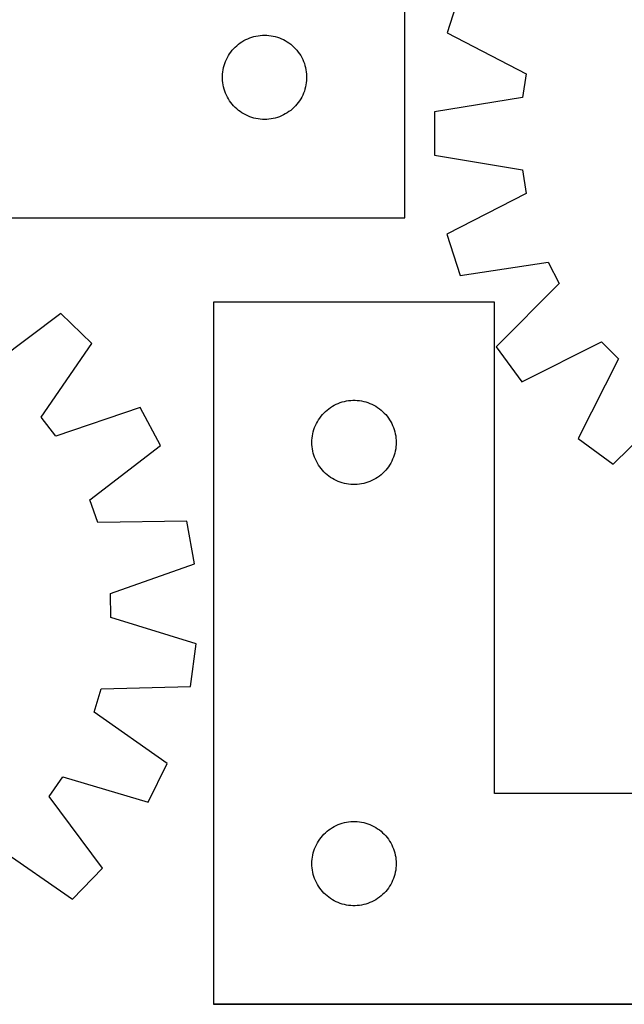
# Model space of a CAD drawing. Header units: millimetres. Extents: x 7 to 1493, y 7 to 2993.
# Tile 10 of 13: x 956 to 1171, y 2113 to 2464. Entities that reach past the tile are written whole.
import ezdxf

# ---------------------------------------------------------------- set-up
doc = ezdxf.new("R2010")
doc.units = ezdxf.units.MM
doc.layers.add('COMMON', color=5, linetype='CONTINUOUS', true_color=0x0000ff)
doc.layers.add('CUT', color=7, linetype='CONTINUOUS', true_color=0x000000)

msp = doc.modelspace()

# ---------------------------------------------------------------- linework, layer by layer
at = {"layer": 'COMMON'}
msp.add_line((1324.921905, 2112.923826), (1024.921905, 2112.923826), dxfattribs=at)
at = {"layer": 'CUT'}
for p, q in [((1093.051555, 2393.056169), (1093.051555, 2693.056169)), ((1112.828203, 2473.537853), (1108.050908, 2458.912259)), ((1108.050908, 2458.912259), (1136.250473, 2444.291751)), ((1033.149273, 2454.323148), (1033.742412, 2454.817967)), ((1033.742412, 2454.817967), (1034.360238, 2455.281595)), ((1034.360238, 2455.281595), (1035.001112, 2455.712803)), ((1035.001112, 2455.712803), (1035.663333, 2456.110448)), ((1035.663333, 2456.110448), (1036.345148, 2456.473476)), ((1036.345148, 2456.473476), (1037.044746, 2456.800923)), ((1037.044746, 2456.800923), (1037.760273, 2457.091922)), ((1037.760273, 2457.091922), (1038.489832, 2457.3457)), ((1038.489832, 2457.3457), (1039.231488, 2457.561585)), ((1039.231488, 2457.561585), (1039.983274, 2457.739005)), ((1039.983274, 2457.739005), (1040.743196, 2457.877488)), ((1040.743196, 2457.877488), (1041.50924, 2457.976668)), ((1041.50924, 2457.976668), (1042.279373, 2458.036281)), ((1042.279373, 2458.036281), (1043.051555, 2458.056169)), ((1043.051555, 2458.056169), (1043.823736, 2458.036281)), ((1043.823736, 2458.036281), (1044.593869, 2457.976668)), ((1044.593869, 2457.976668), (1045.359913, 2457.877488)), ((1045.359913, 2457.877488), (1046.119836, 2457.739005)), ((1046.119836, 2457.739005), (1046.871621, 2457.561585)), ((1046.871621, 2457.561585), (1047.613277, 2457.3457)), ((1047.613277, 2457.3457), (1048.342836, 2457.091922)), ((1048.342836, 2457.091922), (1049.058363, 2456.800923)), ((1049.058363, 2456.800923), (1049.757961, 2456.473476)), ((1049.757961, 2456.473476), (1050.439776, 2456.110448)), ((1050.439776, 2456.110448), (1051.101997, 2455.712803)), ((1051.101997, 2455.712803), (1051.742871, 2455.281595)), ((1051.742871, 2455.281595), (1052.360697, 2454.817967)), ((1052.360697, 2454.817967), (1052.953836, 2454.323148)), ((1030.191835, 2450.778061), (1030.606399, 2451.429825)), ((1030.606399, 2451.429825), (1031.053966, 2452.059384)), ((1031.053966, 2452.059384), (1031.533348, 2452.665067)), ((1031.533348, 2452.665067), (1032.043274, 2453.24527)), ((1032.043274, 2453.24527), (1032.582392, 2453.798452)), ((1032.582392, 2453.798452), (1033.149273, 2454.323148)), ((1052.953836, 2454.323148), (1053.520717, 2453.798452)), ((1053.520717, 2453.798452), (1054.059835, 2453.24527)), ((1054.059835, 2453.24527), (1054.569761, 2452.665067)), ((1054.569761, 2452.665067), (1055.049143, 2452.059384)), ((1055.049143, 2452.059384), (1055.49671, 2451.429825)), ((1055.49671, 2451.429825), (1055.911274, 2450.778061)), ((1028.649306, 2447.248454), (1028.884216, 2447.984305)), ((1028.884216, 2447.984305), (1029.156695, 2448.707088)), ((1029.156695, 2448.707088), (1029.466021, 2449.414885)), ((1029.466021, 2449.414885), (1029.811373, 2450.105821)), ((1029.811373, 2450.105821), (1030.191835, 2450.778061)), ((1055.911274, 2450.778061), (1056.291736, 2450.105821)), ((1056.291736, 2450.105821), (1056.637088, 2449.414885)), ((1056.637088, 2449.414885), (1056.946414, 2448.707088)), ((1056.946414, 2448.707088), (1057.218893, 2447.984305)), ((1057.218893, 2447.984305), (1057.453803, 2447.248454)), ((1028.056527, 2443.442388), (1028.096292, 2444.213801)), ((1028.096292, 2444.213801), (1028.175714, 2444.982145)), ((1028.175714, 2444.982145), (1028.294585, 2445.745381)), ((1028.294585, 2445.745381), (1028.452589, 2446.501486)), ((1028.452589, 2446.501486), (1028.649306, 2447.248454)), ((1057.453803, 2447.248454), (1057.65052, 2446.501486)), ((1057.65052, 2446.501486), (1057.808524, 2445.745381)), ((1057.808524, 2445.745381), (1057.927395, 2444.982145)), ((1057.927395, 2444.982145), (1058.006817, 2444.213801)), ((1058.006817, 2444.213801), (1058.046582, 2443.442388)), ((1136.250473, 2444.291751), (1134.895986, 2435.825067)), ((1028.056527, 2442.669951), (1028.056527, 2443.442388)), ((1028.096292, 2441.898538), (1028.056527, 2442.669951)), ((1028.175714, 2441.130194), (1028.096292, 2441.898538)), ((1028.294585, 2440.366958), (1028.175714, 2441.130194)), ((1057.927395, 2441.130194), (1057.808524, 2440.366958)), ((1058.006817, 2441.898538), (1057.927395, 2441.130194)), ((1058.046582, 2442.669951), (1058.006817, 2441.898538)), ((1058.046582, 2443.442388), (1058.046582, 2442.669951)), ((1028.452589, 2439.610853), (1028.294585, 2440.366958)), ((1028.649306, 2438.863885), (1028.452589, 2439.610853)), ((1028.884216, 2438.128034), (1028.649306, 2438.863885)), ((1029.156695, 2437.405251), (1028.884216, 2438.128034)), ((1029.466021, 2436.697454), (1029.156695, 2437.405251)), ((1056.946414, 2437.405251), (1056.637088, 2436.697454)), ((1057.218893, 2438.128034), (1056.946414, 2437.405251)), ((1057.453803, 2438.863885), (1057.218893, 2438.128034)), ((1057.65052, 2439.610853), (1057.453803, 2438.863885)), ((1057.808524, 2440.366958), (1057.65052, 2439.610853)), ((1029.811373, 2436.006518), (1029.466021, 2436.697454)), ((1030.191835, 2435.334277), (1029.811373, 2436.006518)), ((1030.606399, 2434.682514), (1030.191835, 2435.334277)), ((1031.053966, 2434.052955), (1030.606399, 2434.682514)), ((1031.533348, 2433.447272), (1031.053966, 2434.052955)), ((1055.049143, 2434.052955), (1054.569761, 2433.447272)), ((1055.49671, 2434.682514), (1055.049143, 2434.052955)), ((1055.911274, 2435.334277), (1055.49671, 2434.682514)), ((1056.291736, 2436.006518), (1055.911274, 2435.334277)), ((1056.637088, 2436.697454), (1056.291736, 2436.006518)), ((1134.895986, 2435.825067), (1103.542631, 2430.731747)), ((1032.043274, 2432.867069), (1031.533348, 2433.447272)), ((1032.582392, 2432.313887), (1032.043274, 2432.867069)), ((1033.149273, 2431.789191), (1032.582392, 2432.313887)), ((1033.742412, 2431.294372), (1033.149273, 2431.789191)), ((1034.360238, 2430.830744), (1033.742412, 2431.294372)), ((1035.001112, 2430.399536), (1034.360238, 2430.830744)), ((1035.663333, 2430.001891), (1035.001112, 2430.399536)), ((1051.101997, 2430.399536), (1050.439776, 2430.001891)), ((1051.742871, 2430.830744), (1051.101997, 2430.399536)), ((1052.360697, 2431.294372), (1051.742871, 2430.830744)), ((1052.953836, 2431.789191), (1052.360697, 2431.294372)), ((1053.520717, 2432.313887), (1052.953836, 2431.789191)), ((1054.059835, 2432.867069), (1053.520717, 2432.313887)), ((1054.569761, 2433.447272), (1054.059835, 2432.867069)), ((1103.542631, 2430.731747), (1103.518711, 2415.345716)), ((1036.345148, 2429.638863), (1035.663333, 2430.001891)), ((1037.044746, 2429.311416), (1036.345148, 2429.638863)), ((1037.760273, 2429.020417), (1037.044746, 2429.311416)), ((1038.489832, 2428.766639), (1037.760273, 2429.020417)), ((1039.231488, 2428.550754), (1038.489832, 2428.766639)), ((1039.983274, 2428.373334), (1039.231488, 2428.550754)), ((1040.743196, 2428.234851), (1039.983274, 2428.373334)), ((1041.50924, 2428.135671), (1040.743196, 2428.234851)), ((1042.279373, 2428.076058), (1041.50924, 2428.135671)), ((1043.051555, 2428.056169), (1042.279373, 2428.076058)), ((1043.823736, 2428.076058), (1043.051555, 2428.056169)), ((1044.593869, 2428.135671), (1043.823736, 2428.076058)), ((1045.359913, 2428.234851), (1044.593869, 2428.135671)), ((1046.119836, 2428.373334), (1045.359913, 2428.234851)), ((1046.871621, 2428.550754), (1046.119836, 2428.373334)), ((1047.613277, 2428.766639), (1046.871621, 2428.550754)), ((1048.342836, 2429.020417), (1047.613277, 2428.766639)), ((1049.058363, 2429.311416), (1048.342836, 2429.020417)), ((1049.757961, 2429.638863), (1049.058363, 2429.311416)), ((1050.439776, 2430.001891), (1049.757961, 2429.638863)), ((1103.518711, 2415.345716), (1134.856077, 2410.154931)), ((1134.856077, 2410.154931), (1136.184232, 2401.684076)), ((1136.184232, 2401.684076), (1107.939342, 2387.151322)), ((843.051555, 2393.056169), (1093.051555, 2393.056169)), ((1107.939342, 2387.151322), (1112.671138, 2372.510944)), ((1112.671138, 2372.510944), (1144.078784, 2377.257993)), ((1144.078784, 2377.257993), (1147.959573, 2369.612154)), ((1147.959573, 2369.612154), (1125.587955, 2347.062532)), ((1124.921905, 2363.023826), (1024.921905, 2363.023826)), ((1024.921905, 2363.023826), (1024.921905, 2113.023826)), ((1124.921905, 2188.023826), (1124.921905, 2363.023826)), ((970.447412, 2358.889107), (945.030006, 2339.83838)), ((981.546544, 2348.2336), (970.447412, 2358.889107)), ((963.547856, 2322.060676), (981.546544, 2348.2336)), ((1125.587955, 2347.062532), (1134.612285, 2334.600911)), ((1134.612285, 2334.600911), (1163.015813, 2348.821119)), ((1163.015813, 2348.821119), (1169.069357, 2342.748724)), ((1169.069357, 2342.748724), (1154.7609, 2314.389549)), ((998.788496, 2325.491988), (968.728108, 2315.22808)), ((1006.051665, 2311.928179), (998.788496, 2325.491988)), ((1065.313007, 2324.542033), (1065.91869, 2325.021415)), ((1065.91869, 2325.021415), (1066.548249, 2325.468982)), ((1066.548249, 2325.468982), (1067.200013, 2325.883546)), ((1067.200013, 2325.883546), (1067.872253, 2326.264008)), ((1067.872253, 2326.264008), (1068.563189, 2326.60936)), ((1068.563189, 2326.60936), (1069.270986, 2326.918686)), ((1069.270986, 2326.918686), (1069.993769, 2327.191165)), ((1069.993769, 2327.191165), (1070.72962, 2327.426074)), ((1070.72962, 2327.426074), (1071.476588, 2327.622792)), ((1071.476588, 2327.622792), (1072.232693, 2327.780796)), ((1072.232693, 2327.780796), (1072.995929, 2327.899666)), ((1072.995929, 2327.899666), (1073.764273, 2327.979089)), ((1073.764273, 2327.979089), (1074.535686, 2328.018853)), ((1074.535686, 2328.018853), (1075.308123, 2328.018853)), ((1075.308123, 2328.018853), (1076.079537, 2327.979089)), ((1076.079537, 2327.979089), (1076.84788, 2327.899666)), ((1076.84788, 2327.899666), (1077.611116, 2327.780796)), ((1077.611116, 2327.780796), (1078.367221, 2327.622792)), ((1078.367221, 2327.622792), (1079.114189, 2327.426074)), ((1079.114189, 2327.426074), (1079.85004, 2327.191165)), ((1079.85004, 2327.191165), (1080.572823, 2326.918686)), ((1080.572823, 2326.918686), (1081.28062, 2326.60936)), ((1081.28062, 2326.60936), (1081.971556, 2326.264008)), ((1081.971556, 2326.264008), (1082.643797, 2325.883546)), ((1082.643797, 2325.883546), (1083.29556, 2325.468982)), ((1083.29556, 2325.468982), (1083.925119, 2325.021415)), ((1083.925119, 2325.021415), (1084.530802, 2324.542033)), ((1167.194401, 2305.326514), (1189.813475, 2327.627909)), ((968.728108, 2315.22808), (963.547856, 2322.060676)), ((1062.265271, 2321.074269), (1062.69648, 2321.715143)), ((1062.69648, 2321.715143), (1063.160108, 2322.332969)), ((1063.160108, 2322.332969), (1063.654926, 2322.926108)), ((1063.654926, 2322.926108), (1064.179622, 2323.492989)), ((1064.179622, 2323.492989), (1064.732805, 2324.032107)), ((1064.732805, 2324.032107), (1065.313007, 2324.542033)), ((1084.530802, 2324.542033), (1085.111005, 2324.032107)), ((1085.111005, 2324.032107), (1085.664187, 2323.492989)), ((1085.664187, 2323.492989), (1086.188884, 2322.926108)), ((1086.188884, 2322.926108), (1086.683702, 2322.332969)), ((1086.683702, 2322.332969), (1087.14733, 2321.715143)), ((1087.14733, 2321.715143), (1087.578538, 2321.074269)), ((1060.632374, 2317.585549), (1060.886152, 2318.315108)), ((1060.886152, 2318.315108), (1061.177151, 2319.030635)), ((1061.177151, 2319.030635), (1061.504598, 2319.730233)), ((1061.504598, 2319.730233), (1061.867626, 2320.412047)), ((1061.867626, 2320.412047), (1062.265271, 2321.074269)), ((1087.578538, 2321.074269), (1087.976183, 2320.412047)), ((1087.976183, 2320.412047), (1088.339211, 2319.730233)), ((1088.339211, 2319.730233), (1088.666658, 2319.030635)), ((1088.666658, 2319.030635), (1088.957657, 2318.315108)), ((1088.957657, 2318.315108), (1089.211435, 2317.585549)), ((1059.941793, 2313.796008), (1060.001406, 2314.566141)), ((1060.001406, 2314.566141), (1060.100586, 2315.332185)), ((1060.100586, 2315.332185), (1060.239069, 2316.092107)), ((1060.239069, 2316.092107), (1060.416489, 2316.843893)), ((1060.416489, 2316.843893), (1060.632374, 2317.585549)), ((1089.211435, 2317.585549), (1089.427321, 2316.843893)), ((1089.427321, 2316.843893), (1089.60474, 2316.092107)), ((1089.60474, 2316.092107), (1089.743223, 2315.332185)), ((1089.743223, 2315.332185), (1089.842403, 2314.566141)), ((1089.842403, 2314.566141), (1089.902016, 2313.796008)), ((1154.7609, 2314.389549), (1167.194401, 2305.326514)), ((980.846016, 2292.598149), (1006.051665, 2311.928179)), ((1059.921905, 2313.023826), (1059.941793, 2313.796008)), ((1059.941793, 2312.251645), (1059.921905, 2313.023826)), ((1060.001406, 2311.481511), (1059.941793, 2312.251645)), ((1060.100586, 2310.715468), (1060.001406, 2311.481511)), ((1089.842403, 2311.481511), (1089.743223, 2310.715468)), ((1089.902016, 2312.251645), (1089.842403, 2311.481511)), ((1089.902016, 2313.796008), (1089.921905, 2313.023826)), ((1089.921905, 2313.023826), (1089.902016, 2312.251645)), ((1060.239069, 2309.955545), (1060.100586, 2310.715468)), ((1060.416489, 2309.20376), (1060.239069, 2309.955545)), ((1060.632374, 2308.462104), (1060.416489, 2309.20376)), ((1060.886152, 2307.732545), (1060.632374, 2308.462104)), ((1061.177151, 2307.017018), (1060.886152, 2307.732545)), ((1088.957657, 2307.732545), (1088.666658, 2307.017018)), ((1089.211435, 2308.462104), (1088.957657, 2307.732545)), ((1089.427321, 2309.20376), (1089.211435, 2308.462104)), ((1089.60474, 2309.955545), (1089.427321, 2309.20376)), ((1089.743223, 2310.715468), (1089.60474, 2309.955545)), ((1061.504598, 2306.317419), (1061.177151, 2307.017018)), ((1061.867626, 2305.635605), (1061.504598, 2306.317419)), ((1062.265271, 2304.973383), (1061.867626, 2305.635605)), ((1062.69648, 2304.33251), (1062.265271, 2304.973383)), ((1063.160108, 2303.714684), (1062.69648, 2304.33251)), ((1087.14733, 2304.33251), (1086.683702, 2303.714684)), ((1087.578538, 2304.973383), (1087.14733, 2304.33251)), ((1087.976183, 2305.635605), (1087.578538, 2304.973383)), ((1088.339211, 2306.317419), (1087.976183, 2305.635605)), ((1088.666658, 2307.017018), (1088.339211, 2306.317419)), ((1063.654926, 2303.121545), (1063.160108, 2303.714684)), ((1064.179622, 2302.554664), (1063.654926, 2303.121545)), ((1064.732805, 2302.015546), (1064.179622, 2302.554664)), ((1065.313007, 2301.50562), (1064.732805, 2302.015546)), ((1065.91869, 2301.026238), (1065.313007, 2301.50562)), ((1066.548249, 2300.578671), (1065.91869, 2301.026238)), ((1067.200013, 2300.164107), (1066.548249, 2300.578671)), ((1083.29556, 2300.578671), (1082.643797, 2300.164107)), ((1083.925119, 2301.026238), (1083.29556, 2300.578671)), ((1084.530802, 2301.50562), (1083.925119, 2301.026238)), ((1085.111005, 2302.015546), (1084.530802, 2301.50562)), ((1085.664187, 2302.554664), (1085.111005, 2302.015546)), ((1086.188884, 2303.121545), (1085.664187, 2302.554664)), ((1086.683702, 2303.714684), (1086.188884, 2303.121545)), ((1067.872253, 2299.783644), (1067.200013, 2300.164107)), ((1068.563189, 2299.438292), (1067.872253, 2299.783644)), ((1069.270986, 2299.128967), (1068.563189, 2299.438292)), ((1069.993769, 2298.856488), (1069.270986, 2299.128967)), ((1070.72962, 2298.621578), (1069.993769, 2298.856488)), ((1071.476588, 2298.424861), (1070.72962, 2298.621578)), ((1072.232693, 2298.266857), (1071.476588, 2298.424861)), ((1072.995929, 2298.147986), (1072.232693, 2298.266857)), ((1073.764273, 2298.068563), (1072.995929, 2298.147986)), ((1074.535686, 2298.028799), (1073.764273, 2298.068563)), ((1075.308123, 2298.028799), (1074.535686, 2298.028799)), ((1076.079537, 2298.068563), (1075.308123, 2298.028799)), ((1076.84788, 2298.147986), (1076.079537, 2298.068563)), ((1077.611116, 2298.266857), (1076.84788, 2298.147986)), ((1078.367221, 2298.424861), (1077.611116, 2298.266857)), ((1079.114189, 2298.621578), (1078.367221, 2298.424861)), ((1079.85004, 2298.856488), (1079.114189, 2298.621578)), ((1080.572823, 2299.128967), (1079.85004, 2298.856488)), ((1081.28062, 2299.438292), (1080.572823, 2299.128967)), ((1081.971556, 2299.783644), (1081.28062, 2299.438292)), ((1082.643797, 2300.164107), (1081.971556, 2299.783644)), ((983.661341, 2284.499179), (980.846016, 2292.598149)), ((1015.422191, 2284.971564), (983.661341, 2284.499179)), ((1018.138427, 2269.827172), (1015.422191, 2284.971564)), ((988.193123, 2259.232195), (1018.138427, 2269.827172)), ((988.367937, 2250.659634), (988.193123, 2259.232195)), ((1018.720275, 2241.294257), (988.367937, 2250.659634)), ((1016.623695, 2226.051721), (1018.720275, 2241.294257)), ((982.387181, 2217.021896), (984.869991, 2225.228907)), ((984.869991, 2225.228907), (1016.623695, 2226.051721)), ((1008.35991, 2198.735505), (982.387181, 2217.021896)), ((1001.655741, 2184.886871), (1008.35991, 2198.735505)), ((966.304511, 2186.878661), (971.20191, 2193.916762)), ((971.20191, 2193.916762), (1001.655741, 2184.886871)), ((985.355239, 2161.461255), (966.304511, 2186.878661)), ((1324.921905, 2188.023826), (1124.921905, 2188.023826)), ((1070.72962, 2177.426074), (1071.476588, 2177.622792)), ((1071.476588, 2177.622792), (1072.232693, 2177.780796)), ((1072.232693, 2177.780796), (1072.995929, 2177.899666)), ((1072.995929, 2177.899666), (1073.764273, 2177.979089)), ((1073.764273, 2177.979089), (1074.535686, 2178.018853)), ((1074.535686, 2178.018853), (1075.308123, 2178.018853)), ((1075.308123, 2178.018853), (1076.079537, 2177.979089)), ((1076.079537, 2177.979089), (1076.84788, 2177.899666)), ((1076.84788, 2177.899666), (1077.611116, 2177.780796)), ((1077.611116, 2177.780796), (1078.367221, 2177.622792)), ((1078.367221, 2177.622792), (1079.114189, 2177.426074)), ((1064.732805, 2174.032107), (1065.313007, 2174.542033)), ((1065.313007, 2174.542033), (1065.91869, 2175.021415)), ((1065.91869, 2175.021415), (1066.548249, 2175.468982)), ((1066.548249, 2175.468982), (1067.200013, 2175.883546)), ((1067.200013, 2175.883546), (1067.872253, 2176.264008)), ((1067.872253, 2176.264008), (1068.563189, 2176.60936)), ((1068.563189, 2176.60936), (1069.270986, 2176.918686)), ((1069.270986, 2176.918686), (1069.993769, 2177.191165)), ((1069.993769, 2177.191165), (1070.72962, 2177.426074)), ((1079.114189, 2177.426074), (1079.85004, 2177.191165)), ((1079.85004, 2177.191165), (1080.572823, 2176.918686)), ((1080.572823, 2176.918686), (1081.28062, 2176.60936)), ((1081.28062, 2176.60936), (1081.971556, 2176.264008)), ((1081.971556, 2176.264008), (1082.643797, 2175.883546)), ((1082.643797, 2175.883546), (1083.29556, 2175.468982)), ((1083.29556, 2175.468982), (1083.925119, 2175.021415)), ((1083.925119, 2175.021415), (1084.530802, 2174.542033)), ((1084.530802, 2174.542033), (1085.111005, 2174.032107)), ((1061.867626, 2170.412047), (1062.265271, 2171.074269)), ((1062.265271, 2171.074269), (1062.69648, 2171.715143)), ((1062.69648, 2171.715143), (1063.160108, 2172.332969)), ((1063.160108, 2172.332969), (1063.654926, 2172.926108)), ((1063.654926, 2172.926108), (1064.179622, 2173.492989)), ((1064.179622, 2173.492989), (1064.732805, 2174.032107)), ((1085.111005, 2174.032107), (1085.664187, 2173.492989)), ((1085.664187, 2173.492989), (1086.188884, 2172.926108)), ((1086.188884, 2172.926108), (1086.683702, 2172.332969)), ((1086.683702, 2172.332969), (1087.14733, 2171.715143)), ((1087.14733, 2171.715143), (1087.578538, 2171.074269)), ((1087.578538, 2171.074269), (1087.976183, 2170.412047)), ((948.526807, 2168.360812), (974.699732, 2150.362124)), ((1060.416489, 2166.843893), (1060.632374, 2167.585549)), ((1060.632374, 2167.585549), (1060.886152, 2168.315108)), ((1060.886152, 2168.315108), (1061.177151, 2169.030635)), ((1061.177151, 2169.030635), (1061.504598, 2169.730233)), ((1061.504598, 2169.730233), (1061.867626, 2170.412047)), ((1087.976183, 2170.412047), (1088.339211, 2169.730233)), ((1088.339211, 2169.730233), (1088.666658, 2169.030635)), ((1088.666658, 2169.030635), (1088.957657, 2168.315108)), ((1088.957657, 2168.315108), (1089.211435, 2167.585549)), ((1089.211435, 2167.585549), (1089.427321, 2166.843893)), ((1059.921905, 2163.023826), (1059.941793, 2163.796008)), ((1059.941793, 2163.796008), (1060.001406, 2164.566141)), ((1060.001406, 2164.566141), (1060.100586, 2165.332185)), ((1060.100586, 2165.332185), (1060.239069, 2166.092107)), ((1060.239069, 2166.092107), (1060.416489, 2166.843893)), ((1089.427321, 2166.843893), (1089.60474, 2166.092107)), ((1089.60474, 2166.092107), (1089.743223, 2165.332185)), ((1089.743223, 2165.332185), (1089.842403, 2164.566141)), ((1089.842403, 2164.566141), (1089.902016, 2163.796008)), ((1089.902016, 2163.796008), (1089.921905, 2163.023826)), ((974.699732, 2150.362124), (985.355239, 2161.461255)), ((1059.941793, 2162.251645), (1059.921905, 2163.023826)), ((1060.001406, 2161.481511), (1059.941793, 2162.251645)), ((1060.100586, 2160.715468), (1060.001406, 2161.481511)), ((1060.239069, 2159.955545), (1060.100586, 2160.715468)), ((1089.743223, 2160.715468), (1089.60474, 2159.955545)), ((1089.842403, 2161.481511), (1089.743223, 2160.715468)), ((1089.902016, 2162.251645), (1089.842403, 2161.481511)), ((1089.921905, 2163.023826), (1089.902016, 2162.251645)), ((1060.416489, 2159.20376), (1060.239069, 2159.955545)), ((1060.632374, 2158.462104), (1060.416489, 2159.20376)), ((1060.886152, 2157.732545), (1060.632374, 2158.462104)), ((1061.177151, 2157.017018), (1060.886152, 2157.732545)), ((1061.504598, 2156.317419), (1061.177151, 2157.017018)), ((1088.666658, 2157.017018), (1088.339211, 2156.317419)), ((1088.957657, 2157.732545), (1088.666658, 2157.017018)), ((1089.211435, 2158.462104), (1088.957657, 2157.732545)), ((1089.427321, 2159.20376), (1089.211435, 2158.462104)), ((1089.60474, 2159.955545), (1089.427321, 2159.20376)), ((1061.867626, 2155.635605), (1061.504598, 2156.317419)), ((1062.265271, 2154.973383), (1061.867626, 2155.635605)), ((1062.69648, 2154.33251), (1062.265271, 2154.973383)), ((1063.160108, 2153.714684), (1062.69648, 2154.33251)), ((1063.654926, 2153.121545), (1063.160108, 2153.714684)), ((1064.179622, 2152.554664), (1063.654926, 2153.121545)), ((1086.188884, 2153.121545), (1085.664187, 2152.554664)), ((1086.683702, 2153.714684), (1086.188884, 2153.121545)), ((1087.14733, 2154.33251), (1086.683702, 2153.714684)), ((1087.578538, 2154.973383), (1087.14733, 2154.33251)), ((1087.976183, 2155.635605), (1087.578538, 2154.973383)), ((1088.339211, 2156.317419), (1087.976183, 2155.635605)), ((1064.732805, 2152.015546), (1064.179622, 2152.554664)), ((1065.313007, 2151.50562), (1064.732805, 2152.015546)), ((1065.91869, 2151.026238), (1065.313007, 2151.50562)), ((1066.548249, 2150.578671), (1065.91869, 2151.026238)), ((1067.200013, 2150.164107), (1066.548249, 2150.578671)), ((1067.872253, 2149.783644), (1067.200013, 2150.164107)), ((1068.563189, 2149.438292), (1067.872253, 2149.783644)), ((1081.971556, 2149.783644), (1081.28062, 2149.438292)), ((1082.643797, 2150.164107), (1081.971556, 2149.783644)), ((1083.29556, 2150.578671), (1082.643797, 2150.164107)), ((1083.925119, 2151.026238), (1083.29556, 2150.578671)), ((1084.530802, 2151.50562), (1083.925119, 2151.026238)), ((1085.111005, 2152.015546), (1084.530802, 2151.50562)), ((1085.664187, 2152.554664), (1085.111005, 2152.015546)), ((1069.270986, 2149.128967), (1068.563189, 2149.438292)), ((1069.993769, 2148.856488), (1069.270986, 2149.128967)), ((1070.72962, 2148.621578), (1069.993769, 2148.856488)), ((1071.476588, 2148.424861), (1070.72962, 2148.621578)), ((1072.232693, 2148.266857), (1071.476588, 2148.424861)), ((1072.995929, 2148.147986), (1072.232693, 2148.266857)), ((1073.764273, 2148.068563), (1072.995929, 2148.147986)), ((1074.535686, 2148.028799), (1073.764273, 2148.068563)), ((1075.308123, 2148.028799), (1074.535686, 2148.028799)), ((1076.079537, 2148.068563), (1075.308123, 2148.028799)), ((1076.84788, 2148.147986), (1076.079537, 2148.068563)), ((1077.611116, 2148.266857), (1076.84788, 2148.147986)), ((1078.367221, 2148.424861), (1077.611116, 2148.266857)), ((1079.114189, 2148.621578), (1078.367221, 2148.424861)), ((1079.85004, 2148.856488), (1079.114189, 2148.621578)), ((1080.572823, 2149.128967), (1079.85004, 2148.856488)), ((1081.28062, 2149.438292), (1080.572823, 2149.128967)), ((1024.921905, 2113.023826), (1324.921905, 2113.023826))]:
    msp.add_line(p, q, dxfattribs=at)

doc.saveas('drawing.dxf')
